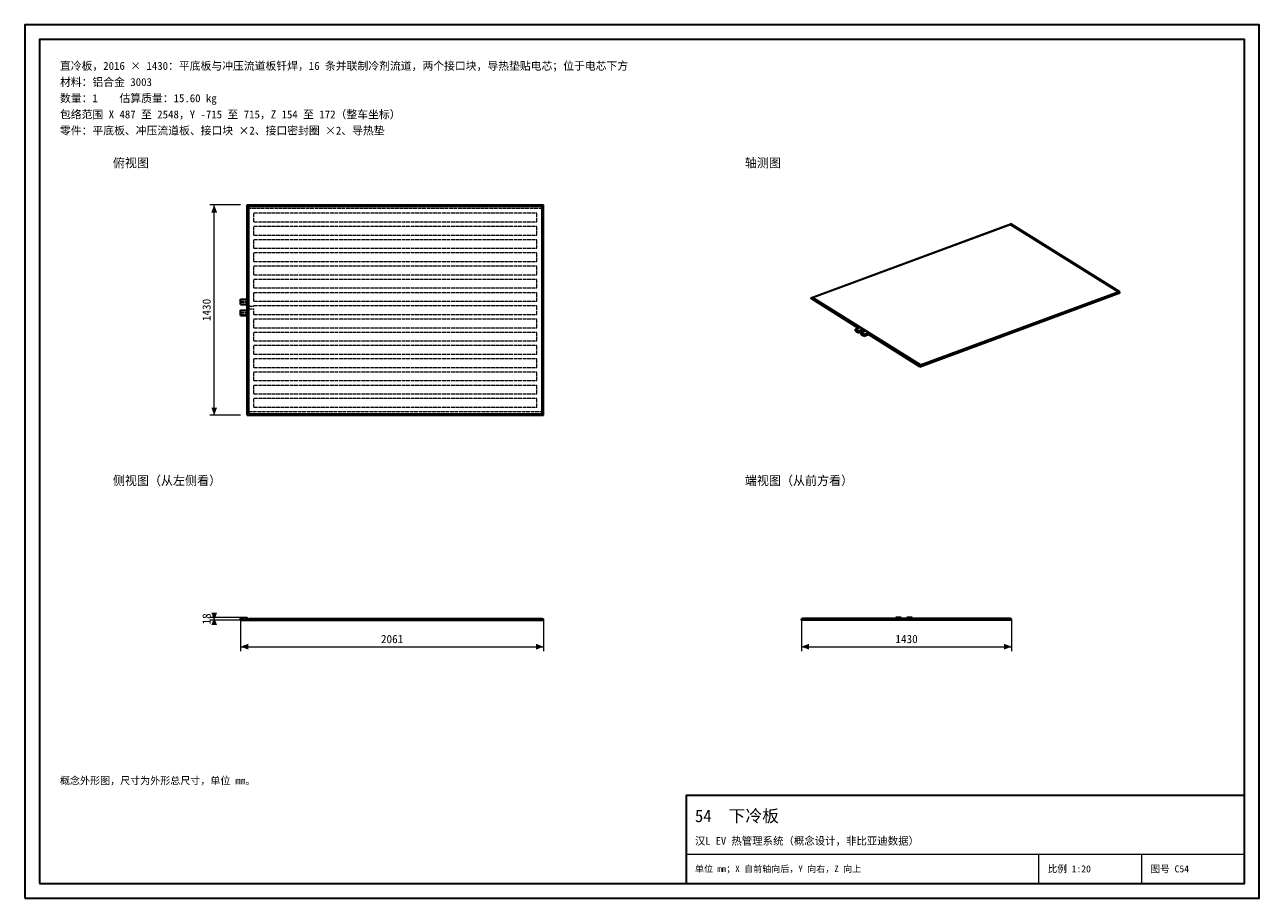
# Model space of a CAD drawing. Header units: millimetres. Extents: x 0 to 420, y 0 to 297.
import ezdxf
from ezdxf.enums import TextEntityAlignment as Align

# ---------------------------------------------------------------- set-up
doc = ezdxf.new("R2010")
doc.units = ezdxf.units.MM
doc.linetypes.add('DASHED', pattern=[1.524, 1.27, -0.254])
for name, color, linetype, lineweight, true_color in [('DIM', 7, 'Continuous', 18, 0x1e5aa0), ('FRAME', 7, 'Continuous', 35, 0x3c3c3c), ('HIDDEN', 7, 'DASHED', 13, 0x969696), ('OUTLINE', 7, 'Continuous', 35, 0x141414), ('TEXT', 7, 'Continuous', 18, 0x141414), ('THIN', 7, 'Continuous', 13, 0x6e6e6e)]:
    doc.layers.add(name, color=color, linetype=linetype, lineweight=lineweight, true_color=true_color)
doc.styles.add('ZH', font='simsun.ttc')

msp = doc.modelspace()

# ---------------------------------------------------------------- hatches: boundary and pattern name
at = {"layer": 'DIM'}
for points in [[(64.47, 235.75), (63.49, 233.15), (65.46, 233.15)], [(64.47, 164.25), (65.46, 166.85), (63.49, 166.85)], [(64.47, 94.54), (65.46, 97.14), (63.49, 97.14)], [(64.47, 95.46), (63.49, 92.86), (65.46, 92.86)], [(73.47, 85.54), (76.07, 84.55), (76.07, 86.53)], [(176.53, 85.54), (173.93, 86.53), (173.93, 84.55)], [(264.25, 85.54), (266.85, 84.55), (266.85, 86.53)], [(335.75, 85.54), (333.15, 86.53), (333.15, 84.55)]]:
    msp.add_hatch(color=7, dxfattribs=at).paths.add_polyline_path(points)

# ---------------------------------------------------------------- linework, layer by layer
for points in [[(73.47, 235.75), (62.97, 235.75)], [(64.47, 164.25), (64.47, 235.75)], [(73.47, 164.25), (62.97, 164.25)], [(73.47, 95.46), (62.97, 95.46)], [(73.47, 94.54), (62.97, 94.54)], [(64.47, 94.54), (64.47, 95.46)], [(73.47, 94.54), (73.47, 84.04)], [(176.53, 94.54), (176.53, 84.04)], [(264.25, 94.54), (264.25, 84.04)], [(335.75, 94.54), (335.75, 84.04)], [(73.47, 85.54), (176.53, 85.54)], [(264.25, 85.54), (335.75, 85.54)]]:
    msp.add_lwpolyline(points, dxfattribs=at)
at = {"layer": 'FRAME'}
for points in [[(0, 0), (420, 0), (420, 297), (0, 297)], [(5, 5), (415, 5), (415, 292), (5, 292)], [(225, 5), (415, 5), (415, 35), (225, 35)]]:
    msp.add_lwpolyline(points, close=True, dxfattribs=at)
at = {"layer": 'HIDDEN'}
for points in [[(75.72, 164.25), (75.72, 235.75)], [(75.72, 235.75), (176.53, 235.75)], [(75.72, 164.25), (75.72, 235.75)], [(75.72, 164.25), (75.72, 235.75)], [(75.72, 235.75), (176.53, 235.75)], [(75.72, 235.75), (176.53, 235.75)], [(76.22, 164.65), (76.22, 235.35)], [(76.22, 235.35), (176.03, 235.35)], [(176.03, 164.65), (176.03, 235.35)], [(176.53, 164.25), (176.53, 235.75)], [(176.53, 164.25), (176.53, 235.75)], [(176.53, 164.25), (176.53, 235.75)], [(76.12, 201.35), (76.12, 234.5)], [(176.12, 234.5), (76.12, 234.5)], [(176.12, 234.5), (76.12, 234.5)], [(76.12, 201.35), (76.12, 234.5)], [(77.97, 230), (77.97, 233)], [(77.97, 233), (174.28, 233)], [(77.97, 233), (174.28, 233)], [(77.97, 230), (77.97, 233)], [(174.28, 230), (174.28, 233)], [(174.28, 230), (174.28, 233)], [(176.12, 165.5), (176.12, 234.5)], [(176.12, 165.5), (176.12, 234.5)], [(77.97, 230), (174.28, 230)], [(77.97, 230), (174.28, 230)], [(77.97, 225.5), (77.97, 228.5)], [(77.97, 228.5), (174.28, 228.5)], [(77.97, 228.5), (174.28, 228.5)], [(77.97, 225.5), (77.97, 228.5)], [(174.28, 225.5), (174.28, 228.5)], [(174.28, 225.5), (174.28, 228.5)], [(77.97, 225.5), (174.28, 225.5)], [(77.97, 225.5), (174.28, 225.5)], [(77.97, 221), (77.97, 224)], [(77.97, 224), (174.28, 224)], [(77.97, 224), (174.28, 224)], [(77.97, 221), (77.97, 224)], [(174.28, 221), (174.28, 224)], [(174.28, 221), (174.28, 224)], [(77.97, 221), (174.28, 221)], [(77.97, 221), (174.28, 221)], [(77.97, 216.5), (77.97, 219.5)], [(77.97, 219.5), (174.28, 219.5)], [(77.97, 219.5), (174.28, 219.5)], [(77.97, 216.5), (77.97, 219.5)], [(174.28, 216.5), (174.28, 219.5)], [(174.28, 216.5), (174.28, 219.5)], [(77.97, 216.5), (174.28, 216.5)], [(77.97, 216.5), (174.28, 216.5)], [(77.97, 212), (77.97, 215)], [(77.97, 215), (174.28, 215)], [(77.97, 215), (174.28, 215)], [(77.97, 212), (77.97, 215)], [(174.28, 212), (174.28, 215)], [(174.28, 212), (174.28, 215)], [(77.97, 212), (174.28, 212)], [(77.97, 212), (174.28, 212)], [(77.97, 207.5), (77.97, 210.5)], [(77.97, 210.5), (174.28, 210.5)], [(77.97, 210.5), (174.28, 210.5)], [(77.97, 207.5), (77.97, 210.5)], [(174.28, 207.5), (174.28, 210.5)], [(174.28, 207.5), (174.28, 210.5)], [(77.97, 207.5), (174.28, 207.5)], [(77.97, 207.5), (174.28, 207.5)], [(77.97, 203), (77.97, 206)], [(77.97, 206), (174.28, 206)], [(77.97, 206), (174.28, 206)], [(77.97, 203), (77.97, 206)], [(174.28, 203), (174.28, 206)], [(174.28, 203), (174.28, 206)], [(73.47, 201.85), (73.47, 203.65)], [(73.47, 203.65), (75.72, 203.65)], [(73.47, 202.5), (73.47, 202.58), (73.47, 202.67), (73.47, 202.75), (73.47, 202.83), (73.47, 202.92), (73.47, 203)], [(73.47, 203), (73.47, 202.96), (73.47, 202.92), (73.47, 202.88), (73.47, 202.83), (73.47, 202.79), (73.47, 202.75)], [(73.47, 203), (75.42, 203)], [(73.47, 202.75), (73.47, 202.71), (73.47, 202.67), (73.47, 202.62), (73.47, 202.58), (73.47, 202.54), (73.47, 202.5)], [(73.47, 202.5), (75.42, 202.5)], [(73.47, 201.85), (75.72, 201.85)], [(73.55, 203.19), (73.53, 203.18), (73.52, 203.18), (73.51, 203.17), (73.5, 203.15), (73.49, 203.14), (73.49, 203.12)], [(73.49, 202.75), (73.49, 202.81), (73.49, 202.88), (73.49, 202.94), (73.49, 203), (73.49, 203.06), (73.49, 203.12)], [(73.61, 203.12), (73.6, 203.09), (73.58, 203.07), (73.55, 203.06), (73.52, 203.07), (73.5, 203.09), (73.49, 203.12)], [(73.49, 203.12), (73.49, 203), (73.49, 202.88), (73.49, 202.75), (73.49, 202.62), (73.49, 202.5), (73.49, 202.38)], [(73.49, 202.75), (73.49, 202.69), (73.49, 202.62), (73.49, 202.56), (73.49, 202.5), (73.49, 202.44), (73.49, 202.38)], [(73.49, 202.38), (73.5, 202.4), (73.52, 202.43), (73.55, 202.43), (73.58, 202.43), (73.6, 202.4), (73.61, 202.38)], [(73.55, 202.31), (73.53, 202.32), (73.52, 202.32), (73.51, 202.33), (73.5, 202.35), (73.49, 202.36), (73.49, 202.38)], [(73.61, 203.12), (73.61, 203.14), (73.6, 203.15), (73.59, 203.17), (73.58, 203.18), (73.57, 203.18), (73.55, 203.19)], [(73.55, 202.31), (73.57, 202.32), (73.58, 202.32), (73.59, 202.33), (73.6, 202.35), (73.61, 202.36), (73.61, 202.38)], [(73.61, 202.75), (73.61, 202.81), (73.61, 202.88), (73.61, 202.94), (73.61, 203), (73.61, 203.06), (73.61, 203.12)], [(73.61, 202.38), (73.61, 202.5), (73.61, 202.62), (73.61, 202.75), (73.61, 202.88), (73.61, 203), (73.61, 203.12)], [(73.61, 202.38), (73.61, 202.44), (73.61, 202.5), (73.61, 202.56), (73.61, 202.62), (73.61, 202.69), (73.61, 202.75)], [(75.42, 202.5), (75.42, 202.58), (75.42, 202.67), (75.42, 202.75), (75.42, 202.83), (75.42, 202.92), (75.42, 203)], [(75.42, 203), (75.42, 202.96), (75.42, 202.92), (75.42, 202.88), (75.42, 202.83), (75.42, 202.79), (75.42, 202.75)], [(75.42, 202.75), (75.42, 202.71), (75.42, 202.67), (75.42, 202.62), (75.42, 202.58), (75.42, 202.54), (75.42, 202.5)], [(75.72, 201.85), (75.72, 203.65)], [(75.72, 201.85), (75.72, 203.65)], [(77.97, 203), (174.28, 203)], [(77.97, 203), (174.28, 203)], [(73.47, 198.1), (73.47, 199.9)], [(73.47, 199.9), (75.72, 199.9)], [(73.47, 198.75), (73.47, 198.83), (73.47, 198.92), (73.47, 199), (73.47, 199.08), (73.47, 199.17), (73.47, 199.25)], [(73.47, 199.25), (73.47, 199.21), (73.47, 199.17), (73.47, 199.12), (73.47, 199.08), (73.47, 199.04), (73.47, 199)], [(73.47, 199.25), (75.42, 199.25)], [(73.47, 199), (73.47, 198.96), (73.47, 198.92), (73.47, 198.88), (73.47, 198.83), (73.47, 198.79), (73.47, 198.75)], [(73.47, 198.75), (75.42, 198.75)], [(73.47, 198.1), (75.72, 198.1)], [(73.55, 199.44), (73.53, 199.43), (73.52, 199.43), (73.51, 199.42), (73.5, 199.4), (73.49, 199.39), (73.49, 199.38)], [(73.49, 199), (73.49, 199.06), (73.49, 199.12), (73.49, 199.19), (73.49, 199.25), (73.49, 199.31), (73.49, 199.38)], [(73.61, 199.38), (73.6, 199.34), (73.58, 199.32), (73.55, 199.31), (73.52, 199.32), (73.5, 199.34), (73.49, 199.38)], [(73.49, 199.38), (73.49, 199.25), (73.49, 199.12), (73.49, 199), (73.49, 198.88), (73.49, 198.75), (73.49, 198.62)], [(73.49, 199), (73.49, 198.94), (73.49, 198.88), (73.49, 198.81), (73.49, 198.75), (73.49, 198.69), (73.49, 198.62)], [(73.49, 198.62), (73.5, 198.65), (73.52, 198.68), (73.55, 198.68), (73.58, 198.68), (73.6, 198.65), (73.61, 198.62)], [(73.55, 198.56), (73.53, 198.57), (73.52, 198.57), (73.51, 198.58), (73.5, 198.6), (73.49, 198.61), (73.49, 198.62)], [(73.61, 199.38), (73.61, 199.39), (73.6, 199.4), (73.59, 199.42), (73.58, 199.43), (73.57, 199.43), (73.55, 199.44)], [(73.55, 198.56), (73.57, 198.57), (73.58, 198.57), (73.59, 198.58), (73.6, 198.6), (73.61, 198.61), (73.61, 198.62)], [(73.61, 199), (73.61, 199.06), (73.61, 199.12), (73.61, 199.19), (73.61, 199.25), (73.61, 199.31), (73.61, 199.38)], [(73.61, 198.62), (73.61, 198.75), (73.61, 198.88), (73.61, 199), (73.61, 199.12), (73.61, 199.25), (73.61, 199.38)], [(73.61, 198.62), (73.61, 198.69), (73.61, 198.75), (73.61, 198.81), (73.61, 198.88), (73.61, 198.94), (73.61, 199)], [(75.42, 198.75), (75.42, 198.83), (75.42, 198.92), (75.42, 199), (75.42, 199.08), (75.42, 199.17), (75.42, 199.25)], [(75.42, 199.25), (75.42, 199.21), (75.42, 199.17), (75.42, 199.12), (75.42, 199.08), (75.42, 199.04), (75.42, 199)], [(75.42, 199), (75.42, 198.96), (75.42, 198.92), (75.42, 198.88), (75.42, 198.83), (75.42, 198.79), (75.42, 198.75)], [(75.72, 198.1), (75.72, 199.9)], [(75.72, 198.1), (75.72, 199.9)], [(76.12, 201.35), (77.97, 201.35)], [(76.12, 201.35), (77.97, 201.35)], [(76.12, 165.5), (76.12, 200.4)], [(76.12, 200.4), (77.97, 200.4)], [(76.12, 200.4), (77.97, 200.4)], [(76.12, 165.5), (76.12, 200.4)], [(77.97, 201.5), (174.28, 201.5)], [(77.97, 201.35), (77.97, 201.5)], [(77.97, 201.35), (77.97, 201.5)], [(77.97, 201.5), (174.28, 201.5)], [(77.97, 198.5), (77.97, 200.4)], [(77.97, 198.5), (77.97, 200.4)], [(77.97, 198.5), (174.28, 198.5)], [(77.97, 198.5), (174.28, 198.5)], [(174.28, 198.5), (174.28, 201.5)], [(174.28, 198.5), (174.28, 201.5)], [(77.97, 194), (77.97, 197)], [(77.97, 197), (174.28, 197)], [(77.97, 197), (174.28, 197)], [(77.97, 194), (77.97, 197)], [(77.97, 194), (174.28, 194)], [(77.97, 194), (174.28, 194)], [(174.28, 194), (174.28, 197)], [(174.28, 194), (174.28, 197)], [(77.97, 189.5), (77.97, 192.5)], [(77.97, 192.5), (174.28, 192.5)], [(77.97, 192.5), (174.28, 192.5)], [(77.97, 189.5), (77.97, 192.5)], [(77.97, 189.5), (174.28, 189.5)], [(77.97, 189.5), (174.28, 189.5)], [(174.28, 189.5), (174.28, 192.5)], [(174.28, 189.5), (174.28, 192.5)], [(77.97, 185), (77.97, 188)], [(77.97, 188), (174.28, 188)], [(77.97, 188), (174.28, 188)], [(77.97, 185), (77.97, 188)], [(77.97, 185), (174.28, 185)], [(77.97, 185), (174.28, 185)], [(174.28, 185), (174.28, 188)], [(174.28, 185), (174.28, 188)], [(77.97, 180.5), (77.97, 183.5)], [(77.97, 183.5), (174.28, 183.5)], [(77.97, 183.5), (174.28, 183.5)], [(77.97, 180.5), (77.97, 183.5)], [(174.28, 180.5), (174.28, 183.5)], [(174.28, 180.5), (174.28, 183.5)], [(77.97, 180.5), (174.28, 180.5)], [(77.97, 180.5), (174.28, 180.5)], [(77.97, 176), (77.97, 179)], [(77.97, 179), (174.28, 179)], [(77.97, 179), (174.28, 179)], [(77.97, 176), (77.97, 179)], [(174.28, 176), (174.28, 179)], [(174.28, 176), (174.28, 179)], [(77.97, 176), (174.28, 176)], [(77.97, 176), (174.28, 176)], [(77.97, 171.5), (77.97, 174.5)], [(77.97, 174.5), (174.28, 174.5)], [(77.97, 174.5), (174.28, 174.5)], [(77.97, 171.5), (77.97, 174.5)], [(174.28, 171.5), (174.28, 174.5)], [(174.28, 171.5), (174.28, 174.5)], [(77.97, 171.5), (174.28, 171.5)], [(77.97, 171.5), (174.28, 171.5)], [(77.97, 167), (77.97, 170)], [(77.97, 170), (174.28, 170)], [(77.97, 170), (174.28, 170)], [(77.97, 167), (77.97, 170)], [(174.28, 167), (174.28, 170)], [(174.28, 167), (174.28, 170)], [(75.72, 164.25), (176.53, 164.25)], [(75.72, 164.25), (176.53, 164.25)], [(75.72, 164.25), (176.53, 164.25)], [(76.12, 165.5), (176.12, 165.5)], [(76.12, 165.5), (176.12, 165.5)], [(76.22, 164.65), (176.03, 164.65)], [(77.97, 167), (174.28, 167)], [(77.97, 167), (174.28, 167)], [(73.47, 94.56), (73.47, 95.46)], [(73.47, 95.46), (75.72, 95.46)], [(73.47, 94.56), (73.47, 95.46)], [(73.47, 94.56), (73.47, 95.46)], [(73.47, 95.46), (75.72, 95.46)], [(73.47, 95.46), (75.72, 95.46)], [(73.47, 95.26), (73.47, 95.18), (73.47, 95.1), (73.47, 95.01), (73.47, 94.93), (73.47, 94.85), (73.47, 94.76)], [(73.47, 94.76), (73.47, 94.85), (73.47, 94.93), (73.47, 95.01), (73.47, 95.1), (73.47, 95.18), (73.47, 95.26)], [(73.47, 95.26), (75.42, 95.26)], [(73.47, 95.26), (73.47, 95.18), (73.47, 95.1), (73.47, 95.01), (73.47, 94.93), (73.47, 94.85), (73.47, 94.76)], [(73.47, 94.76), (73.47, 94.85), (73.47, 94.93), (73.47, 95.01), (73.47, 95.1), (73.47, 95.18), (73.47, 95.26)], [(73.47, 95.26), (75.42, 95.26)], [(73.47, 94.76), (75.42, 94.76)], [(73.47, 94.76), (75.42, 94.76)], [(73.47, 94.56), (75.72, 94.56)], [(73.47, 94.56), (75.72, 94.56)], [(73.47, 94.56), (75.72, 94.56)], [(73.49, 95.39), (73.49, 95.26), (73.49, 95.14), (73.49, 95.01), (73.49, 94.89), (73.49, 94.76), (73.49, 94.64)], [(73.49, 95.39), (73.49, 95.26), (73.49, 95.14), (73.49, 95.01), (73.49, 94.89), (73.49, 94.76), (73.49, 94.64)], [(73.49, 95.39), (73.49, 95.26), (73.49, 95.14), (73.49, 95.01), (73.49, 94.89), (73.49, 94.76), (73.49, 94.64)], [(73.49, 95.39), (73.49, 95.26), (73.49, 95.14), (73.49, 95.01), (73.49, 94.89), (73.49, 94.76), (73.49, 94.64)], [(73.49, 94.64), (73.5, 94.67), (73.52, 94.69), (73.55, 94.7), (73.58, 94.69), (73.6, 94.67), (73.61, 94.64)], [(73.49, 94.64), (73.5, 94.67), (73.52, 94.69), (73.55, 94.7), (73.58, 94.69), (73.6, 94.67), (73.61, 94.64)], [(73.55, 94.58), (73.53, 94.58), (73.52, 94.59), (73.51, 94.6), (73.5, 94.61), (73.49, 94.62), (73.49, 94.64)], [(73.55, 94.58), (73.53, 94.58), (73.52, 94.59), (73.51, 94.6), (73.5, 94.61), (73.49, 94.62), (73.49, 94.64)], [(73.55, 95.45), (73.6, 95.42), (73.6, 95.36), (73.55, 95.33), (73.5, 95.36), (73.5, 95.42), (73.55, 95.45)], [(73.55, 95.45), (73.6, 95.42), (73.6, 95.36), (73.55, 95.33), (73.5, 95.36), (73.5, 95.42), (73.55, 95.45)], [(73.55, 94.58), (73.57, 94.58), (73.58, 94.59), (73.59, 94.6), (73.6, 94.61), (73.61, 94.62), (73.61, 94.64)], [(73.55, 94.58), (73.57, 94.58), (73.58, 94.59), (73.59, 94.6), (73.6, 94.61), (73.61, 94.62), (73.61, 94.64)], [(73.61, 94.64), (73.61, 94.76), (73.61, 94.89), (73.61, 95.01), (73.61, 95.14), (73.61, 95.26), (73.61, 95.39)], [(73.61, 94.64), (73.61, 94.76), (73.61, 94.89), (73.61, 95.01), (73.61, 95.14), (73.61, 95.26), (73.61, 95.39)], [(73.61, 94.64), (73.61, 94.76), (73.61, 94.89), (73.61, 95.01), (73.61, 95.14), (73.61, 95.26), (73.61, 95.39)], [(73.61, 94.64), (73.61, 94.76), (73.61, 94.89), (73.61, 95.01), (73.61, 95.14), (73.61, 95.26), (73.61, 95.39)], [(75.42, 95.26), (75.42, 95.18), (75.42, 95.1), (75.42, 95.01), (75.42, 94.93), (75.42, 94.85), (75.42, 94.76)], [(75.42, 94.76), (75.42, 94.85), (75.42, 94.93), (75.42, 95.01), (75.42, 95.1), (75.42, 95.18), (75.42, 95.26)], [(75.42, 95.26), (75.42, 95.18), (75.42, 95.1), (75.42, 95.01), (75.42, 94.93), (75.42, 94.85), (75.42, 94.76)], [(75.42, 94.76), (75.42, 94.85), (75.42, 94.93), (75.42, 95.01), (75.42, 95.1), (75.42, 95.18), (75.42, 95.26)], [(75.72, 94.56), (75.72, 95.46)], [(75.72, 94.56), (75.72, 95.46)], [(75.72, 94.56), (75.72, 95.46)], [(75.72, 94.81), (75.72, 95.01)], [(75.72, 95.01), (176.53, 95.01)], [(75.72, 94.61), (75.72, 95.01)], [(75.72, 94.81), (176.53, 94.81)], [(75.72, 94.61), (75.72, 94.81)], [(75.72, 94.81), (176.53, 94.81)], [(75.72, 94.61), (176.53, 94.61)], [(76.12, 94.61), (176.12, 94.61)], [(76.12, 94.61), (77.97, 94.61)], [(76.12, 94.61), (77.97, 94.61)], [(176.12, 94.61), (76.12, 94.61)], [(76.12, 94.54), (76.12, 94.61)], [(76.12, 94.54), (76.12, 94.61)], [(76.12, 94.54), (76.12, 94.61)], [(176.12, 94.54), (76.12, 94.54)], [(76.12, 94.54), (77.97, 94.54)], [(76.12, 94.54), (77.97, 94.54)], [(76.22, 95.01), (76.22, 95.11)], [(76.22, 95.11), (176.03, 95.11)], [(76.22, 95.01), (176.03, 95.01)], [(76.22, 95.01), (176.03, 95.01)], [(77.97, 94.61), (174.28, 94.61)], [(77.97, 94.61), (174.28, 94.61)], [(77.97, 94.61), (174.28, 94.61)], [(77.97, 94.54), (77.97, 94.61)], [(77.97, 94.61), (174.28, 94.61)], [(77.97, 94.54), (77.97, 94.61)], [(77.97, 94.61), (174.28, 94.61)], [(77.97, 94.54), (77.97, 94.61)], [(77.97, 94.61), (174.28, 94.61)], [(77.97, 94.54), (77.97, 94.61)], [(77.97, 94.61), (174.28, 94.61)], [(77.97, 94.54), (77.97, 94.61)], [(77.97, 94.61), (174.28, 94.61)], [(77.97, 94.54), (77.97, 94.61)], [(77.97, 94.61), (174.28, 94.61)], [(77.97, 94.54), (77.97, 94.61)], [(77.97, 94.61), (174.28, 94.61)], [(77.97, 94.54), (77.97, 94.61)], [(77.97, 94.61), (174.28, 94.61)], [(77.97, 94.54), (77.97, 94.61)], [(77.97, 94.61), (174.28, 94.61)], [(77.97, 94.54), (77.97, 94.61)], [(77.97, 94.61), (174.28, 94.61)], [(77.97, 94.54), (77.97, 94.61)], [(77.97, 94.61), (174.28, 94.61)], [(77.97, 94.54), (77.97, 94.61)], [(77.97, 94.61), (174.28, 94.61)], [(77.97, 94.54), (77.97, 94.61)], [(77.97, 94.61), (174.28, 94.61)], [(77.97, 94.54), (77.97, 94.61)], [(77.97, 94.61), (174.28, 94.61)], [(77.97, 94.54), (77.97, 94.61)], [(77.97, 94.61), (174.28, 94.61)], [(77.97, 94.54), (77.97, 94.61)], [(77.97, 94.61), (174.28, 94.61)], [(77.97, 94.54), (77.97, 94.61)], [(77.97, 94.61), (174.28, 94.61)], [(77.97, 94.54), (77.97, 94.61)], [(77.97, 94.61), (174.28, 94.61)], [(77.97, 94.54), (77.97, 94.61)], [(77.97, 94.61), (174.28, 94.61)], [(77.97, 94.54), (77.97, 94.61)], [(77.97, 94.61), (174.28, 94.61)], [(77.97, 94.54), (77.97, 94.61)], [(77.97, 94.61), (174.28, 94.61)], [(77.97, 94.54), (77.97, 94.61)], [(77.97, 94.61), (174.28, 94.61)], [(77.97, 94.54), (77.97, 94.61)], [(77.97, 94.61), (174.28, 94.61)], [(77.97, 94.54), (77.97, 94.61)], [(77.97, 94.61), (174.28, 94.61)], [(77.97, 94.54), (77.97, 94.61)], [(77.97, 94.61), (174.28, 94.61)], [(77.97, 94.54), (77.97, 94.61)], [(77.97, 94.61), (174.28, 94.61)], [(77.97, 94.54), (77.97, 94.61)], [(77.97, 94.61), (174.28, 94.61)], [(77.97, 94.54), (77.97, 94.61)], [(77.97, 94.54), (77.97, 94.61)], [(77.97, 94.54), (77.97, 94.61)], [(77.97, 94.54), (77.97, 94.61)], [(77.97, 94.54), (77.97, 94.61)], [(77.97, 94.54), (174.28, 94.54)], [(77.97, 94.54), (174.28, 94.54)], [(77.97, 94.54), (174.28, 94.54)], [(77.97, 94.54), (174.28, 94.54)], [(77.97, 94.54), (174.28, 94.54)], [(77.97, 94.54), (174.28, 94.54)], [(77.97, 94.54), (174.28, 94.54)], [(77.97, 94.54), (174.28, 94.54)], [(77.97, 94.54), (174.28, 94.54)], [(77.97, 94.54), (174.28, 94.54)], [(77.97, 94.54), (174.28, 94.54)], [(77.97, 94.54), (174.28, 94.54)], [(77.97, 94.54), (174.28, 94.54)], [(77.97, 94.54), (174.28, 94.54)], [(77.97, 94.54), (174.28, 94.54)], [(77.97, 94.54), (174.28, 94.54)], [(77.97, 94.54), (174.28, 94.54)], [(77.97, 94.54), (174.28, 94.54)], [(77.97, 94.54), (174.28, 94.54)], [(77.97, 94.54), (174.28, 94.54)], [(77.97, 94.54), (174.28, 94.54)], [(77.97, 94.54), (174.28, 94.54)], [(77.97, 94.54), (174.28, 94.54)], [(77.97, 94.54), (174.28, 94.54)], [(77.97, 94.54), (174.28, 94.54)], [(77.97, 94.54), (174.28, 94.54)], [(77.97, 94.54), (174.28, 94.54)], [(77.97, 94.54), (174.28, 94.54)], [(77.97, 94.54), (174.28, 94.54)], [(77.97, 94.54), (174.28, 94.54)], [(174.28, 94.54), (174.28, 94.61)], [(174.28, 94.54), (174.28, 94.61)], [(174.28, 94.54), (174.28, 94.61)], [(174.28, 94.54), (174.28, 94.61)], [(174.28, 94.54), (174.28, 94.61)], [(174.28, 94.54), (174.28, 94.61)], [(174.28, 94.54), (174.28, 94.61)], [(174.28, 94.54), (174.28, 94.61)], [(174.28, 94.54), (174.28, 94.61)], [(174.28, 94.54), (174.28, 94.61)], [(174.28, 94.54), (174.28, 94.61)], [(174.28, 94.54), (174.28, 94.61)], [(174.28, 94.54), (174.28, 94.61)], [(174.28, 94.54), (174.28, 94.61)], [(174.28, 94.54), (174.28, 94.61)], [(174.28, 94.54), (174.28, 94.61)], [(174.28, 94.54), (174.28, 94.61)], [(174.28, 94.54), (174.28, 94.61)], [(174.28, 94.54), (174.28, 94.61)], [(174.28, 94.54), (174.28, 94.61)], [(174.28, 94.54), (174.28, 94.61)], [(174.28, 94.54), (174.28, 94.61)], [(174.28, 94.54), (174.28, 94.61)], [(174.28, 94.54), (174.28, 94.61)], [(174.28, 94.54), (174.28, 94.61)], [(174.28, 94.54), (174.28, 94.61)], [(174.28, 94.54), (174.28, 94.61)], [(174.28, 94.54), (174.28, 94.61)], [(174.28, 94.54), (174.28, 94.61)], [(174.28, 94.54), (174.28, 94.61)], [(176.03, 95.01), (176.03, 95.11)], [(176.12, 94.54), (176.12, 94.61)], [(176.53, 94.81), (176.53, 95.01)], [(176.53, 94.61), (176.53, 94.81)], [(335.75, 95.01), (264.25, 95.01)], [(264.25, 94.81), (264.25, 95.01)], [(335.75, 94.81), (264.25, 94.81)], [(335.75, 94.81), (264.25, 94.81)], [(264.25, 94.61), (264.25, 94.81)], [(335.75, 94.61), (264.25, 94.61)], [(335.35, 95.11), (264.65, 95.11)], [(264.65, 95.01), (264.65, 95.11)], [(335.35, 95.01), (264.65, 95.01)], [(335.35, 95.01), (264.65, 95.01)], [(334.5, 94.61), (265.5, 94.61)], [(298.65, 94.61), (265.5, 94.61)], [(265.5, 94.54), (265.5, 94.61)], [(334.5, 94.54), (265.5, 94.54)], [(267, 94.54), (267, 94.61)], [(267, 94.54), (267, 94.61)], [(270, 94.61), (267, 94.61)], [(270, 94.61), (267, 94.61)], [(270, 94.54), (267, 94.54)], [(270, 94.54), (267, 94.54)], [(270, 94.54), (270, 94.61)], [(270, 94.54), (270, 94.61)], [(271.5, 94.54), (271.5, 94.61)], [(271.5, 94.54), (271.5, 94.61)], [(274.5, 94.61), (271.5, 94.61)], [(274.5, 94.61), (271.5, 94.61)], [(274.5, 94.54), (271.5, 94.54)], [(274.5, 94.54), (271.5, 94.54)], [(274.5, 94.54), (274.5, 94.61)], [(274.5, 94.54), (274.5, 94.61)], [(276, 94.54), (276, 94.61)], [(276, 94.54), (276, 94.61)], [(279, 94.61), (276, 94.61)], [(279, 94.61), (276, 94.61)], [(279, 94.54), (276, 94.54)], [(279, 94.54), (276, 94.54)], [(279, 94.54), (279, 94.61)], [(279, 94.54), (279, 94.61)], [(280.5, 94.54), (280.5, 94.61)], [(280.5, 94.54), (280.5, 94.61)], [(283.5, 94.61), (280.5, 94.61)], [(283.5, 94.61), (280.5, 94.61)], [(283.5, 94.54), (280.5, 94.54)], [(283.5, 94.54), (280.5, 94.54)], [(283.5, 94.54), (283.5, 94.61)], [(283.5, 94.54), (283.5, 94.61)], [(285, 94.54), (285, 94.61)], [(285, 94.54), (285, 94.61)], [(288, 94.61), (285, 94.61)], [(288, 94.61), (285, 94.61)], [(288, 94.54), (285, 94.54)], [(288, 94.54), (285, 94.54)], [(288, 94.54), (288, 94.61)], [(288, 94.54), (288, 94.61)], [(289.5, 94.54), (289.5, 94.61)], [(289.5, 94.54), (289.5, 94.61)], [(292.5, 94.61), (289.5, 94.61)], [(292.5, 94.61), (289.5, 94.61)], [(292.5, 94.54), (289.5, 94.54)], [(292.5, 94.54), (289.5, 94.54)], [(292.5, 94.54), (292.5, 94.61)], [(292.5, 94.54), (292.5, 94.61)], [(294, 94.54), (294, 94.61)], [(294, 94.54), (294, 94.61)], [(297, 94.61), (294, 94.61)], [(297, 94.61), (294, 94.61)], [(297, 94.54), (294, 94.54)], [(297, 94.54), (294, 94.54)], [(298.15, 95.46), (296.35, 95.46)], [(296.35, 94.56), (296.35, 95.46)], [(298.15, 95.11), (296.35, 95.11)], [(298.15, 95.01), (296.35, 95.01)], [(298.15, 94.81), (296.35, 94.81)], [(298.15, 94.81), (296.35, 94.81)], [(298.15, 94.61), (296.35, 94.61)], [(298.15, 94.56), (296.35, 94.56)], [(297.25, 95.45), (297.63, 95.23), (297.63, 94.8), (297.25, 94.58), (296.87, 94.8), (296.87, 95.23), (297.25, 95.45)], [(297.25, 95.33), (296.98, 95.17), (296.98, 94.85), (297.25, 94.7), (297.52, 94.85), (297.52, 95.17), (297.25, 95.33)], [(297, 94.54), (297, 94.61)], [(297, 94.54), (297, 94.61)], [(297.25, 95.26), (297.47, 95.14), (297.47, 94.89), (297.25, 94.76), (297.03, 94.89), (297.03, 95.14), (297.25, 95.26)], [(298.15, 94.56), (298.15, 95.46)], [(301.5, 94.61), (298.5, 94.61)], [(298.65, 94.61), (298.5, 94.61)], [(298.5, 94.54), (298.5, 94.61)], [(298.5, 94.54), (298.5, 94.61)], [(298.65, 94.54), (298.5, 94.54)], [(298.65, 94.54), (298.5, 94.54)], [(298.65, 94.54), (298.65, 94.61)], [(334.5, 94.61), (299.6, 94.61)], [(301.5, 94.61), (299.6, 94.61)], [(299.6, 94.54), (299.6, 94.61)], [(301.5, 94.54), (299.6, 94.54)], [(301.5, 94.54), (299.6, 94.54)], [(301.9, 95.46), (300.1, 95.46)], [(300.1, 94.56), (300.1, 95.46)], [(301.9, 95.11), (300.1, 95.11)], [(301.9, 95.01), (300.1, 95.01)], [(301.9, 94.81), (300.1, 94.81)], [(301.9, 94.81), (300.1, 94.81)], [(301.9, 94.61), (300.1, 94.61)], [(301.9, 94.56), (300.1, 94.56)], [(301, 95.45), (301.38, 95.23), (301.38, 94.8), (301, 94.58), (300.62, 94.8), (300.62, 95.23), (301, 95.45)], [(301, 95.33), (300.73, 95.17), (300.73, 94.85), (301, 94.7), (301.27, 94.85), (301.27, 95.17), (301, 95.33)], [(301, 95.26), (301.22, 95.14), (301.22, 94.89), (301, 94.76), (300.78, 94.89), (300.78, 95.14), (301, 95.26)], [(301.5, 94.54), (301.5, 94.61)], [(301.5, 94.54), (301.5, 94.61)], [(301.9, 94.56), (301.9, 95.46)], [(303, 94.54), (303, 94.61)], [(303, 94.54), (303, 94.61)], [(306, 94.61), (303, 94.61)], [(306, 94.61), (303, 94.61)], [(306, 94.54), (303, 94.54)], [(306, 94.54), (303, 94.54)], [(306, 94.54), (306, 94.61)], [(306, 94.54), (306, 94.61)], [(307.5, 94.54), (307.5, 94.61)], [(307.5, 94.54), (307.5, 94.61)], [(310.5, 94.61), (307.5, 94.61)], [(310.5, 94.61), (307.5, 94.61)], [(310.5, 94.54), (307.5, 94.54)], [(310.5, 94.54), (307.5, 94.54)], [(310.5, 94.54), (310.5, 94.61)], [(310.5, 94.54), (310.5, 94.61)], [(312, 94.54), (312, 94.61)], [(312, 94.54), (312, 94.61)], [(315, 94.61), (312, 94.61)], [(315, 94.61), (312, 94.61)], [(315, 94.54), (312, 94.54)], [(315, 94.54), (312, 94.54)], [(315, 94.54), (315, 94.61)], [(315, 94.54), (315, 94.61)], [(316.5, 94.54), (316.5, 94.61)], [(316.5, 94.54), (316.5, 94.61)], [(319.5, 94.61), (316.5, 94.61)], [(319.5, 94.61), (316.5, 94.61)], [(319.5, 94.54), (316.5, 94.54)], [(319.5, 94.54), (316.5, 94.54)], [(319.5, 94.54), (319.5, 94.61)], [(319.5, 94.54), (319.5, 94.61)], [(321, 94.54), (321, 94.61)], [(321, 94.54), (321, 94.61)], [(324, 94.61), (321, 94.61)], [(324, 94.61), (321, 94.61)], [(324, 94.54), (321, 94.54)], [(324, 94.54), (321, 94.54)], [(324, 94.54), (324, 94.61)], [(324, 94.54), (324, 94.61)], [(325.5, 94.54), (325.5, 94.61)], [(325.5, 94.54), (325.5, 94.61)], [(328.5, 94.61), (325.5, 94.61)], [(328.5, 94.61), (325.5, 94.61)], [(328.5, 94.54), (325.5, 94.54)], [(328.5, 94.54), (325.5, 94.54)], [(328.5, 94.54), (328.5, 94.61)], [(328.5, 94.54), (328.5, 94.61)], [(330, 94.54), (330, 94.61)], [(330, 94.54), (330, 94.61)], [(333, 94.61), (330, 94.61)], [(333, 94.61), (330, 94.61)], [(333, 94.54), (330, 94.54)], [(333, 94.54), (330, 94.54)], [(333, 94.54), (333, 94.61)], [(333, 94.54), (333, 94.61)], [(334.5, 94.54), (334.5, 94.61)], [(335.35, 95.01), (335.35, 95.11)], [(335.75, 94.81), (335.75, 95.01)], [(335.75, 94.61), (335.75, 94.81)]]:
    msp.add_lwpolyline(points, dxfattribs=at)
at = {"layer": 'OUTLINE'}
for points in [[(75.72, 203.65), (75.72, 235.75)], [(75.72, 235.75), (176.53, 235.75)], [(76.22, 164.65), (76.22, 235.35)], [(76.22, 235.35), (176.03, 235.35)], [(176.03, 164.65), (176.03, 235.35)], [(176.53, 164.25), (176.53, 235.75)], [(267.5, 204.17), (335.43, 229.31)], [(268.04, 204.24), (335.3, 229.13)], [(371.96, 206.21), (335.3, 229.13)], [(372.5, 206.13), (335.43, 229.31)], [(304.57, 180.99), (372.5, 206.13)], [(304.57, 180.84), (372.5, 205.98)], [(304.57, 180.84), (372.5, 205.98)], [(304.57, 180.69), (372.5, 205.83)], [(304.7, 181.32), (371.96, 206.21)], [(304.7, 181.24), (371.96, 206.13)], [(371.96, 206.13), (371.96, 206.21)], [(372.5, 205.98), (372.5, 206.13)], [(372.5, 205.83), (372.5, 205.98)], [(73.47, 201.85), (73.47, 203.65)], [(73.47, 203.65), (75.72, 203.65)], [(73.47, 201.85), (75.72, 201.85)], [(75.72, 201.85), (75.72, 203.65)], [(75.72, 199.9), (75.72, 201.85)], [(283.8, 193.97), (267.5, 204.17)], [(267.5, 204.02), (267.5, 204.17)], [(283.65, 193.92), (267.5, 204.02)], [(283.65, 193.92), (267.5, 204.02)], [(267.5, 203.87), (267.5, 204.02)], [(283.5, 193.86), (267.5, 203.87)], [(304.7, 181.32), (268.04, 204.24)], [(268.04, 204.17), (268.04, 204.24)], [(284.14, 194.1), (268.04, 204.17)], [(73.47, 198.1), (73.47, 199.9)], [(73.47, 199.9), (75.72, 199.9)], [(73.47, 198.1), (75.72, 198.1)], [(75.72, 198.1), (75.72, 199.9)], [(75.72, 164.25), (75.72, 198.1)], [(282.62, 193.54), (284.14, 194.1)], [(283.56, 192.95), (282.62, 193.54)], [(282.62, 192.87), (282.62, 193.54)], [(283.56, 192.95), (285.07, 193.51)], [(285.07, 193.51), (284.14, 194.1)], [(285.07, 192.84), (285.07, 193.51)], [(286.09, 192.88), (285.07, 193.51)], [(283.56, 192.28), (282.62, 192.87)], [(283.17, 192.71), (283.08, 192.73), (283.02, 192.79), (282.98, 192.87), (282.96, 192.96), (282.97, 193.04), (283.02, 193.11)], [(283.02, 193.11), (283.03, 193.11), (283.04, 193.11), (283.06, 193.11), (283.07, 193.11), (283.08, 193.1), (283.09, 193.1)], [(283.09, 193.1), (283.15, 193.05), (283.18, 192.98), (283.21, 192.91), (283.22, 192.84), (283.21, 192.77), (283.17, 192.71)], [(283.56, 192.28), (283.56, 192.95)], [(283.56, 192.28), (285.07, 192.84)], [(284.57, 192.32), (286.09, 192.88)], [(285.5, 191.74), (284.57, 192.32)], [(284.57, 191.65), (284.57, 192.32)], [(285.5, 191.07), (284.57, 191.65)], [(285.11, 191.49), (285.03, 191.51), (284.97, 191.58), (284.93, 191.65), (284.91, 191.74), (284.91, 191.83), (284.96, 191.89)], [(284.96, 191.89), (284.97, 191.9), (284.99, 191.9), (285, 191.9), (285.01, 191.89), (285.02, 191.89), (285.04, 191.88)], [(285.04, 191.88), (285.09, 191.83), (285.13, 191.77), (285.15, 191.7), (285.16, 191.62), (285.16, 191.55), (285.11, 191.49)], [(285.75, 192.76), (285.07, 193.18)], [(285.6, 192.7), (285.07, 193.03)], [(285.6, 192.7), (285.07, 193.03)], [(285.45, 192.65), (285.07, 192.88)], [(285.5, 191.74), (287.02, 192.3)], [(285.5, 191.07), (285.5, 191.74)], [(285.5, 191.07), (287.02, 191.63)], [(287.02, 192.3), (286.09, 192.88)], [(287.02, 191.63), (287.02, 192.3)], [(304.7, 181.24), (287.02, 192.3)], [(304.57, 180.99), (287.02, 191.96)], [(304.57, 180.84), (287.02, 191.81)], [(304.57, 180.84), (287.02, 191.81)], [(304.57, 180.69), (287.02, 191.67)], [(304.57, 180.84), (304.57, 180.99)], [(304.57, 180.69), (304.57, 180.84)], [(304.7, 181.24), (304.7, 181.32)], [(75.72, 164.25), (176.53, 164.25)], [(76.22, 164.65), (176.03, 164.65)], [(73.47, 94.56), (73.47, 95.46)], [(73.47, 95.46), (75.72, 95.46)], [(73.47, 94.56), (75.72, 94.56)], [(75.72, 95.01), (75.72, 95.46)], [(75.72, 94.81), (75.72, 95.01)], [(75.72, 95.01), (176.53, 95.01)], [(75.72, 94.81), (176.53, 94.81)], [(75.72, 94.61), (75.72, 94.81)], [(75.72, 94.81), (176.53, 94.81)], [(75.72, 94.61), (176.53, 94.61)], [(75.72, 94.56), (75.72, 94.61)], [(76.12, 94.54), (76.12, 94.61)], [(76.12, 94.54), (176.12, 94.54)], [(76.22, 95.01), (76.22, 95.11)], [(76.22, 95.11), (176.03, 95.11)], [(176.03, 95.01), (176.03, 95.11)], [(176.12, 94.54), (176.12, 94.61)], [(176.53, 94.81), (176.53, 95.01)], [(176.53, 94.61), (176.53, 94.81)], [(296.35, 95.01), (264.25, 95.01)], [(264.25, 94.81), (264.25, 95.01)], [(296.35, 94.81), (264.25, 94.81)], [(296.35, 94.81), (264.25, 94.81)], [(264.25, 94.61), (264.25, 94.81)], [(296.35, 94.61), (264.25, 94.61)], [(296.35, 95.11), (264.65, 95.11)], [(264.65, 95.01), (264.65, 95.11)], [(265.5, 94.54), (265.5, 94.61)], [(298.65, 94.54), (265.5, 94.54)], [(298.15, 95.46), (296.35, 95.46)], [(296.35, 94.56), (296.35, 95.46)], [(298.15, 94.56), (296.35, 94.56)], [(297.25, 95.26), (297.47, 95.14), (297.47, 94.89), (297.25, 94.76), (297.03, 94.89), (297.03, 95.14), (297.25, 95.26)], [(298.15, 94.56), (298.15, 95.46)], [(300.1, 95.11), (298.15, 95.11)], [(300.1, 95.01), (298.15, 95.01)], [(300.1, 94.81), (298.15, 94.81)], [(300.1, 94.81), (298.15, 94.81)], [(300.1, 94.61), (298.15, 94.61)], [(298.65, 94.54), (298.65, 94.61)], [(299.6, 94.54), (298.65, 94.54)], [(299.6, 94.54), (299.6, 94.61)], [(334.5, 94.54), (299.6, 94.54)], [(301.9, 95.46), (300.1, 95.46)], [(300.1, 94.56), (300.1, 95.46)], [(301.9, 94.56), (300.1, 94.56)], [(301, 95.26), (301.22, 95.14), (301.22, 94.89), (301, 94.76), (300.78, 94.89), (300.78, 95.14), (301, 95.26)], [(301.9, 94.56), (301.9, 95.46)], [(335.35, 95.11), (301.9, 95.11)], [(335.75, 95.01), (301.9, 95.01)], [(335.75, 94.81), (301.9, 94.81)], [(335.75, 94.81), (301.9, 94.81)], [(335.75, 94.61), (301.9, 94.61)], [(334.5, 94.54), (334.5, 94.61)], [(335.35, 95.01), (335.35, 95.11)], [(335.75, 94.81), (335.75, 95.01)], [(335.75, 94.61), (335.75, 94.81)]]:
    msp.add_lwpolyline(points, dxfattribs=at)
at = {"layer": 'THIN'}
for points in [[(225, 15), (415, 15)], [(345, 5), (345, 15)], [(380, 5), (380, 15)]]:
    msp.add_lwpolyline(points, dxfattribs=at)

# ---------------------------------------------------------------- texts
at = {"layer": 'DIM', "style": 'ZH'}
for s, p in [('1430', (61.87, 200)), ('18', (61.87, 95))]:
    msp.add_text(s, height=2.8, rotation=90, dxfattribs=at).set_placement(p, align=Align.MIDDLE_CENTER)
for s, p in [('2061', (125, 88.14)), ('1430', (300, 88.14))]:
    msp.add_text(s, height=2.8, dxfattribs=at).set_placement(p, align=Align.MIDDLE_CENTER)
at = {"layer": 'TEXT', "style": 'ZH'}
for s, height, p in [('直冷板，2016 × 1430：平底板与冲压流道板钎焊，16 条并联制冷剂流道，两个接口块，导热垫贴电芯；位于电芯下方', 2.7, (12, 283)), ('材料：铝合金 3003', 2.7, (12, 277.5)), ('数量：1    估算质量：15.60 kg', 2.7, (12, 272)), ('包络范围 X 487 至 2548，Y -715 至 715，Z 154 至 172（整车坐标）', 2.7, (12, 266.5)), ('零件：平底板、冲压流道板、接口块 ×2、接口密封圈 ×2、导热垫', 2.7, (12, 261)), ('俯视图', 3, (30, 250)), ('轴测图', 3, (245, 250)), ('侧视图（从左侧看）', 3, (30, 142)), ('端视图（从前方看）', 3, (245, 142)), ('概念外形图，尺寸为外形总尺寸，单位 mm。', 2.5, (12, 40)), ('54  下冷板', 4.2, (228, 28)), ('汉L EV 热管理系统（概念设计，非比亚迪数据）', 2.6, (228, 19.5)), ('单位 mm；X 自前轴向后，Y 向右，Z 向上', 2.2, (228, 10)), ('比例 1:20', 2.4, (348, 10)), ('图号 C54', 2.4, (383, 10))]:
    msp.add_text(s, height=height, dxfattribs=at).set_placement(p, align=Align.MIDDLE_LEFT)

doc.saveas('drawing.dxf')
